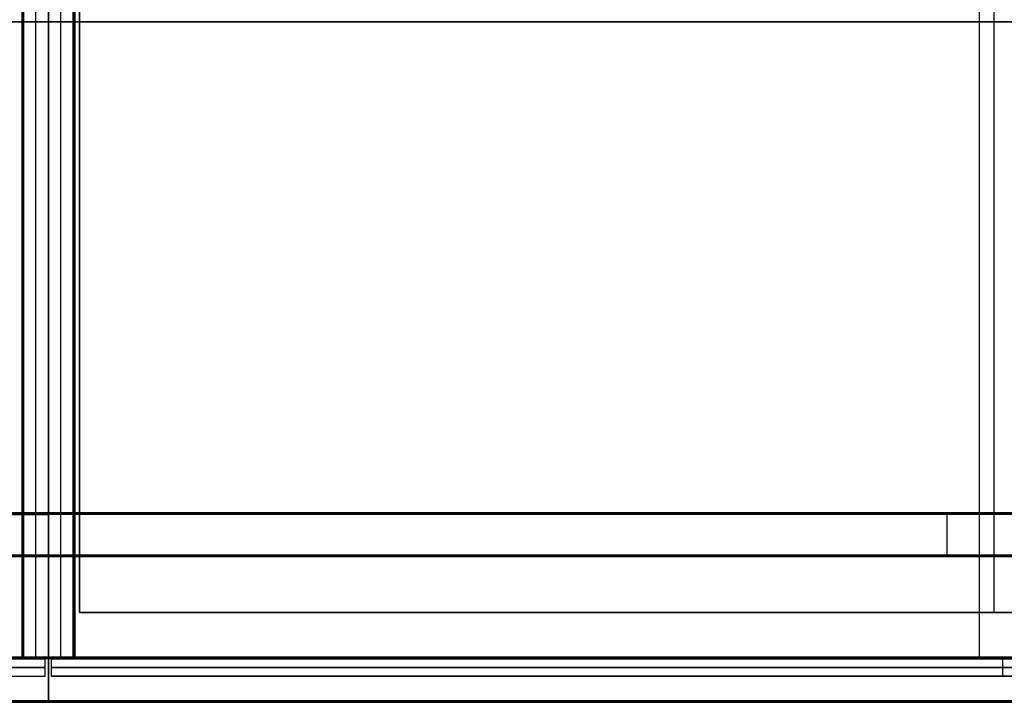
# Model space of a CAD drawing. Header units: millimetres. Extents: x 7375 to 8710, y 0 to 470.
# Tile 8 of 15: x 8032 to 8370, y 0 to 234. Entities that reach past the tile are written whole.
import ezdxf

# ---------------------------------------------------------------- set-up
doc = ezdxf.new("R2010")
doc.units = ezdxf.units.MM
for name, color, linetype, true_color in [('ante', 18, 'Continuous', 0x4c0000), ('ripiani', 18, 'Continuous', 0x4c0000), ('struttura', 18, 'Continuous', 0x4c0000)]:
    doc.layers.add(name, color=color, linetype=linetype, true_color=true_color)

msp = doc.modelspace()

# ---------------------------------------------------------------- linework, layer by layer
at = {"layer": 'ante'}
for p, q in [((7388.05, 14.92, 410.63), (8041.05, 14.92, 410.63)), ((8041.05, 8.92, 410.63), (8041.05, 14.92, 410.63)), ((8043.19, 8.92, 410.63), (8043.19, 14.92, 410.63)), ((8043.19, 14.92, 410.63), (8696.19, 14.92, 410.63)), ((8369.69, 8.92, 84.13), (8369.69, 14.92, 84.13)), ((8369.69, 8.92, 737.13), (8369.69, 14.92, 737.13)), ((8369.69, 14.92, 737.13), (8369.69, 14.92, 84.13)), ((7388.05, 11.92, 737.13), (8041.05, 11.92, 737.13)), ((8041.05, 11.92, 84.13), (7388.05, 11.92, 84.13)), ((8041.05, 11.92, 737.13), (8041.05, 11.92, 84.13)), ((8696.19, 11.92, 84.13), (8043.19, 11.92, 84.13)), ((8043.19, 11.92, 84.13), (8043.19, 11.92, 737.13)), ((8043.19, 11.92, 737.13), (8696.19, 11.92, 737.13)), ((7388.05, 8.92, 410.63), (8041.05, 8.92, 410.63)), ((8043.19, 8.92, 410.63), (8696.19, 8.92, 410.63)), ((8369.69, 8.92, 737.13), (8369.69, 8.92, 84.13))]:
    msp.add_line(p, q, dxfattribs=at)
for points in [[(8041.05, 14.92, 737.13), (7714.55, 14.92, 737.13), (7388.05, 14.92, 737.13)], [(8041.05, 14.92, 84.13), (7714.55, 14.92, 84.13), (7388.05, 14.92, 84.13)], [(8041.05, 8.92, 737.13), (8041.05, 11.92, 737.13), (8041.05, 14.92, 737.13)], [(8041.05, 8.92, 84.13), (8041.05, 11.92, 84.13), (8041.05, 14.92, 84.13)], [(8041.05, 14.92, 84.13), (8041.05, 14.92, 410.63), (8041.05, 14.92, 737.13)], [(8043.19, 8.92, 84.13), (8043.19, 11.92, 84.13), (8043.19, 14.92, 84.13)], [(8043.19, 14.92, 84.13), (8369.69, 14.92, 84.13), (8696.19, 14.92, 84.13)], [(8043.19, 8.92, 737.13), (8043.19, 11.92, 737.13), (8043.19, 14.92, 737.13)], [(8043.19, 14.92, 737.13), (8043.19, 14.92, 410.63), (8043.19, 14.92, 84.13)], [(8696.19, 14.92, 737.13), (8369.69, 14.92, 737.13), (8043.19, 14.92, 737.13)], [(7388.05, 8.92, 737.13), (7714.55, 8.92, 737.13), (8041.05, 8.92, 737.13)], [(7388.05, 8.92, 84.13), (7714.55, 8.92, 84.13), (8041.05, 8.92, 84.13)], [(8041.05, 8.92, 737.13), (8041.05, 8.92, 410.63), (8041.05, 8.92, 84.13)], [(8696.19, 8.92, 84.13), (8369.69, 8.92, 84.13), (8043.19, 8.92, 84.13)], [(8043.19, 8.92, 84.13), (8043.19, 8.92, 410.63), (8043.19, 8.92, 737.13)], [(8043.19, 8.92, 737.13), (8369.69, 8.92, 737.13), (8696.19, 8.92, 737.13)]]:
    msp.add_open_spline(points, degree=2, dxfattribs=at)
at = {"layer": 'ripiani'}
for p, q in [((8052.83, 450.86, 443.5), (8052.83, 30.86, 443.5)), ((8366.63, 30.86, 439.5), (8366.63, 450.86, 439.5)), ((8366.63, 30.86, 447.5), (8366.63, 450.86, 447.5)), ((8052.83, 30.86, 443.5), (8680.42, 30.86, 443.5)), ((8366.63, 30.86, 439.5), (8366.63, 30.86, 447.5))]:
    msp.add_line(p, q, dxfattribs=at)
for points in [[(8052.83, 450.86, 439.5), (8052.83, 240.86, 439.5), (8052.83, 30.86, 439.5)], [(8052.83, 30.86, 447.5), (8052.83, 240.86, 447.5), (8052.83, 450.86, 447.5)], [(8052.83, 30.86, 439.5), (8052.83, 30.86, 443.5), (8052.83, 30.86, 447.5)], [(8680.42, 30.86, 439.5), (8366.63, 30.86, 439.5), (8052.83, 30.86, 439.5)], [(8052.83, 30.86, 447.5), (8366.63, 30.86, 447.5), (8680.42, 30.86, 447.5)]]:
    msp.add_open_spline(points, degree=2, dxfattribs=at)
at = {"layer": 'struttura'}
for p, q in [((8033.12, 451.48, 410), (8033.12, 15.52, 410)), ((8037.89, 15.52, 722), (8037.89, 451.48, 722)), ((8037.89, 15.52, 98), (8037.89, 451.48, 98)), ((8046.42, 15.52, 722), (8046.42, 451.48, 722)), ((8046.42, 15.52, 98), (8046.42, 451.48, 98)), ((8051.19, 451.48, 410), (8051.19, 15.52, 410)), ((8361.6, 15.5, 98), (8361.6, 451.5, 98)), ((8361.6, 15.5, 80), (8361.6, 451.5, 80)), ((7385.2, 233.5, 740), (8042.15, 233.5, 740)), ((8042.15, 233.5, 722), (7385.2, 233.5, 722)), ((7403.27, 233.5, 98), (8042.15, 233.5, 98)), ((8042.15, 233.5, 80), (7403.27, 233.5, 80)), ((8033.12, 233.5, 98.5), (8033.12, 233.5, 721.5)), ((8033.62, 233.5, 722), (8042.15, 233.5, 722)), ((8042.15, 233.5, 98), (8033.62, 233.5, 98)), ((8681.04, 233.5, 98), (8042.15, 233.5, 98)), ((8042.15, 233.5, 80), (8681.04, 233.5, 80)), ((8050.69, 233.5, 722), (8042.15, 233.5, 722)), ((8042.15, 233.5, 98), (8050.69, 233.5, 98)), ((8699.11, 233.5, 740), (8042.15, 233.5, 740)), ((8042.15, 233.5, 722), (8699.11, 233.5, 722)), ((8051.19, 233.5, 98.5), (8051.19, 233.5, 721.5)), ((7440.43, 65, 40), (8042.15, 65, 40)), ((8643.88, 65, 40), (8042.15, 65, 40)), ((8343.02, 65, 10.5), (8343.02, 65, 69.5)), ((8350.55, 50.5, 10), (8350.55, 64.5, 10)), ((8350.55, 50.5, 70), (8350.55, 64.5, 70)), ((7425.36, 50, 40), (8042.15, 50, 40)), ((8658.95, 50, 40), (8042.15, 50, 40)), ((8350.55, 50, 69.5), (8350.55, 50, 10.5)), ((7385.2, 15, 731), (8042.15, 15, 731)), ((7403.27, 15, 89), (8042.15, 15, 89)), ((8033.62, 15, 410), (8042.15, 15, 410)), ((8037.89, 15, 721.5), (8037.89, 15, 98.5)), ((8681.04, 15, 89), (8042.15, 15, 89)), ((8050.69, 15, 410), (8042.15, 15, 410)), ((8699.11, 15, 731), (8042.15, 15, 731)), ((8046.42, 15, 721.5), (8046.42, 15, 98.5)), ((8361.6, 15, 97.5), (8361.6, 15, 80.5)), ((7375.16, 0, 745), (8042.15, 0, 745)), ((7375.16, 0, 75), (8042.15, 0, 75)), ((8709.15, 0, 745), (8042.15, 0, 745)), ((8709.15, 0, 75), (8042.15, 0, 75))]:
    msp.add_line(p, q, dxfattribs=at)
for points in [[(8042.15, 0.5, 750), (8042.15, 235, 750), (8042.15, 469.5, 750)], [(8042.15, 469.5, 740), (8042.15, 235, 740), (8042.15, 0.5, 740)], [(8042.15, 0.5, 80), (8042.15, 235, 80), (8042.15, 469.5, 80)], [(8042.15, 469.5, 70), (8042.15, 235, 70), (8042.15, 0.5, 70)], [(8033.12, 15.52, 721.5), (8033.12, 233.5, 721.5), (8033.12, 451.48, 721.5)], [(8033.12, 451.48, 98.5), (8033.12, 233.5, 98.5), (8033.12, 15.52, 98.5)], [(8033.26, 451.48, 721.85), (8033.26, 233.5, 721.85), (8033.26, 15.52, 721.85)], [(8033.26, 15.52, 98.15), (8033.26, 233.5, 98.15), (8033.26, 451.48, 98.15)], [(8033.62, 15.52, 722), (8033.62, 233.5, 722), (8033.62, 451.48, 722)], [(8033.62, 451.48, 98), (8033.62, 233.5, 98), (8033.62, 15.52, 98)], [(8042.15, 15.5, 98), (8042.15, 233.5, 98), (8042.15, 451.5, 98)], [(8042.15, 451.5, 80), (8042.15, 233.5, 80), (8042.15, 15.5, 80)], [(8042.15, 15.5, 740), (8042.15, 233.5, 740), (8042.15, 451.5, 740)], [(8042.15, 451.5, 722), (8042.15, 233.5, 722), (8042.15, 15.5, 722)], [(8042.15, 15.52, 722), (8042.15, 233.5, 722), (8042.15, 451.48, 722)], [(8042.15, 451.48, 98), (8042.15, 233.5, 98), (8042.15, 15.52, 98)], [(8050.69, 451.48, 722), (8050.69, 233.5, 722), (8050.69, 15.52, 722)], [(8050.69, 15.52, 98), (8050.69, 233.5, 98), (8050.69, 451.48, 98)], [(8051.05, 451.48, 721.85), (8051.05, 233.5, 721.85), (8051.05, 15.52, 721.85)], [(8051.05, 15.52, 98.15), (8051.05, 233.5, 98.15), (8051.05, 451.48, 98.15)], [(8051.19, 15.52, 98.5), (8051.19, 233.5, 98.5), (8051.19, 451.48, 98.5)], [(8051.19, 451.48, 721.5), (8051.19, 233.5, 721.5), (8051.19, 15.52, 721.5)], [(8042.15, 65, 10.5), (7741.29, 65, 10.5), (7440.43, 65, 10.5)], [(7440.43, 65, 69.5), (7741.29, 65, 69.5), (8042.15, 65, 69.5)], [(7440.43, 64.85, 10.15), (7741.29, 64.85, 10.15), (8042.15, 64.85, 10.15)], [(7440.43, 64.85, 69.85), (7741.29, 64.85, 69.85), (8042.15, 64.85, 69.85)], [(7440.43, 64.5, 10), (7741.29, 64.5, 10), (8042.15, 64.5, 10)], [(8042.15, 64.5, 70), (7741.29, 64.5, 70), (7440.43, 64.5, 70)], [(8042.15, 65, 69.5), (8042.15, 65, 40), (8042.15, 65, 10.5)], [(8042.15, 65, 69.5), (8343.02, 65, 69.5), (8643.88, 65, 69.5)], [(8042.15, 65, 10.5), (8343.02, 65, 10.5), (8643.88, 65, 10.5)], [(8643.88, 64.85, 10.15), (8343.02, 64.85, 10.15), (8042.15, 64.85, 10.15)], [(8643.88, 64.85, 69.85), (8343.02, 64.85, 69.85), (8042.15, 64.85, 69.85)], [(8042.15, 64.5, 10), (8042.15, 57.5, 10), (8042.15, 50.5, 10)], [(8042.15, 50.5, 70), (8042.15, 57.5, 70), (8042.15, 64.5, 70)], [(8643.88, 64.5, 70), (8343.02, 64.5, 70), (8042.15, 64.5, 70)], [(8643.88, 64.5, 10), (8343.02, 64.5, 10), (8042.15, 64.5, 10)], [(8042.15, 50.5, 10), (7733.76, 50.5, 10), (7425.36, 50.5, 10)], [(7425.36, 50.5, 70), (7733.76, 50.5, 70), (8042.15, 50.5, 70)], [(7425.36, 50.15, 10.15), (7733.76, 50.15, 10.15), (8042.15, 50.15, 10.15)], [(7425.36, 50.15, 69.85), (7733.76, 50.15, 69.85), (8042.15, 50.15, 69.85)], [(8042.15, 50, 69.5), (7733.76, 50, 69.5), (7425.36, 50, 69.5)], [(7425.36, 50, 10.5), (7733.76, 50, 10.5), (8042.15, 50, 10.5)], [(8658.95, 50.5, 10), (8350.55, 50.5, 10), (8042.15, 50.5, 10)], [(8658.95, 50.5, 70), (8350.55, 50.5, 70), (8042.15, 50.5, 70)], [(8658.95, 50.15, 10.15), (8350.55, 50.15, 10.15), (8042.15, 50.15, 10.15)], [(8658.95, 50.15, 69.85), (8350.55, 50.15, 69.85), (8042.15, 50.15, 69.85)], [(8042.15, 50, 10.5), (8042.15, 50, 40), (8042.15, 50, 69.5)], [(8042.15, 50, 10.5), (8350.55, 50, 10.5), (8658.95, 50, 10.5)], [(8042.15, 50, 69.5), (8350.55, 50, 69.5), (8658.95, 50, 69.5)], [(7385.2, 15.5, 740), (7713.68, 15.5, 740), (8042.15, 15.5, 740)], [(8042.15, 15.5, 722), (7713.68, 15.5, 722), (7385.2, 15.5, 722)], [(7385.2, 15.15, 722.15), (7713.68, 15.15, 722.15), (8042.15, 15.15, 722.15)], [(8042.15, 15.15, 739.85), (7713.68, 15.15, 739.85), (7385.2, 15.15, 739.85)], [(8042.15, 15, 739.5), (7713.68, 15, 739.5), (7385.2, 15, 739.5)], [(7385.2, 15, 722.5), (7713.68, 15, 722.5), (8042.15, 15, 722.5)], [(7403.27, 15.5, 98), (7722.71, 15.5, 98), (8042.15, 15.5, 98)], [(8042.15, 15.5, 80), (7722.71, 15.5, 80), (7403.27, 15.5, 80)], [(8042.15, 15.15, 97.85), (7722.71, 15.15, 97.85), (7403.27, 15.15, 97.85)], [(7403.27, 15.15, 80.15), (7722.71, 15.15, 80.15), (8042.15, 15.15, 80.15)], [(8042.15, 15, 97.5), (7722.71, 15, 97.5), (7403.27, 15, 97.5)], [(7403.27, 15, 80.5), (7722.71, 15, 80.5), (8042.15, 15, 80.5)], [(8033.12, 15.52, 98.5), (8033.12, 15.52, 410), (8033.12, 15.52, 721.5)], [(8033.26, 15.15, 721.5), (8033.26, 15.15, 410), (8033.26, 15.15, 98.5)], [(8033.62, 15.52, 722), (8037.89, 15.52, 722), (8042.15, 15.52, 722)], [(8042.15, 15.52, 98), (8037.89, 15.52, 98), (8033.62, 15.52, 98)], [(8033.62, 15.15, 98.15), (8037.89, 15.15, 98.15), (8042.15, 15.15, 98.15)], [(8042.15, 15.15, 721.85), (8037.89, 15.15, 721.85), (8033.62, 15.15, 721.85)], [(8033.62, 15, 98.5), (8033.62, 15, 410), (8033.62, 15, 721.5)], [(8042.15, 15, 721.5), (8037.89, 15, 721.5), (8033.62, 15, 721.5)], [(8033.62, 15, 98.5), (8037.89, 15, 98.5), (8042.15, 15, 98.5)], [(8042.15, 15.52, 98), (8046.42, 15.52, 98), (8050.69, 15.52, 98)], [(8050.69, 15.52, 722), (8046.42, 15.52, 722), (8042.15, 15.52, 722)], [(8042.15, 15.5, 98), (8361.6, 15.5, 98), (8681.04, 15.5, 98)], [(8042.15, 15.5, 80), (8361.6, 15.5, 80), (8681.04, 15.5, 80)], [(8042.15, 15.5, 722), (8370.63, 15.5, 722), (8699.11, 15.5, 722)], [(8699.11, 15.5, 740), (8370.63, 15.5, 740), (8042.15, 15.5, 740)], [(8042.15, 15.15, 97.85), (8361.6, 15.15, 97.85), (8681.04, 15.15, 97.85)], [(8681.04, 15.15, 80.15), (8361.6, 15.15, 80.15), (8042.15, 15.15, 80.15)], [(8050.69, 15.15, 98.15), (8046.42, 15.15, 98.15), (8042.15, 15.15, 98.15)], [(8042.15, 15.15, 721.85), (8046.42, 15.15, 721.85), (8050.69, 15.15, 721.85)], [(8699.11, 15.15, 722.15), (8370.63, 15.15, 722.15), (8042.15, 15.15, 722.15)], [(8042.15, 15.15, 739.85), (8370.63, 15.15, 739.85), (8699.11, 15.15, 739.85)], [(8042.15, 15, 80.5), (8042.15, 15, 89), (8042.15, 15, 97.5)], [(8042.15, 15, 80.5), (8361.6, 15, 80.5), (8681.04, 15, 80.5)], [(8042.15, 15, 97.5), (8361.6, 15, 97.5), (8681.04, 15, 97.5)], [(8042.15, 15, 98.5), (8042.15, 15, 410), (8042.15, 15, 721.5)], [(8042.15, 15, 98.5), (8046.42, 15, 98.5), (8050.69, 15, 98.5)], [(8042.15, 15, 721.5), (8046.42, 15, 721.5), (8050.69, 15, 721.5)], [(8042.15, 15, 722.5), (8042.15, 15, 731), (8042.15, 15, 739.5)], [(8699.11, 15, 722.5), (8370.63, 15, 722.5), (8042.15, 15, 722.5)], [(8042.15, 15, 739.5), (8370.63, 15, 739.5), (8699.11, 15, 739.5)], [(8050.69, 15, 721.5), (8050.69, 15, 410), (8050.69, 15, 98.5)], [(8051.05, 15.15, 721.5), (8051.05, 15.15, 410), (8051.05, 15.15, 98.5)], [(8051.19, 15.52, 721.5), (8051.19, 15.52, 410), (8051.19, 15.52, 98.5)], [(7375.16, 0.5, 750), (7708.66, 0.5, 750), (8042.15, 0.5, 750)], [(8042.15, 0.5, 740), (7708.66, 0.5, 740), (7375.16, 0.5, 740)], [(7375.16, 0.5, 80), (7708.66, 0.5, 80), (8042.15, 0.5, 80)], [(8042.15, 0.5, 70), (7708.66, 0.5, 70), (7375.16, 0.5, 70)], [(7375.16, 0.15, 740.15), (7708.66, 0.15, 740.15), (8042.15, 0.15, 740.15)], [(8042.15, 0.15, 749.85), (7708.66, 0.15, 749.85), (7375.16, 0.15, 749.85)], [(7375.16, 0.15, 70.15), (7708.66, 0.15, 70.15), (8042.15, 0.15, 70.15)], [(8042.15, 0.15, 79.85), (7708.66, 0.15, 79.85), (7375.16, 0.15, 79.85)], [(8042.15, 0, 749.5), (7708.66, 0, 749.5), (7375.16, 0, 749.5)], [(7375.16, 0, 740.5), (7708.66, 0, 740.5), (8042.15, 0, 740.5)], [(8042.15, 0, 79.5), (7708.66, 0, 79.5), (7375.16, 0, 79.5)], [(7375.16, 0, 70.5), (7708.66, 0, 70.5), (8042.15, 0, 70.5)], [(8042.15, 0.5, 750), (8375.65, 0.5, 750), (8709.15, 0.5, 750)], [(8709.15, 0.5, 740), (8375.65, 0.5, 740), (8042.15, 0.5, 740)], [(8042.15, 0.5, 80), (8375.65, 0.5, 80), (8709.15, 0.5, 80)], [(8709.15, 0.5, 70), (8375.65, 0.5, 70), (8042.15, 0.5, 70)], [(8709.15, 0.15, 740.15), (8375.65, 0.15, 740.15), (8042.15, 0.15, 740.15)], [(8042.15, 0.15, 749.85), (8375.65, 0.15, 749.85), (8709.15, 0.15, 749.85)], [(8709.15, 0.15, 70.15), (8375.65, 0.15, 70.15), (8042.15, 0.15, 70.15)], [(8042.15, 0.15, 79.85), (8375.65, 0.15, 79.85), (8709.15, 0.15, 79.85)], [(8042.15, 0, 740.5), (8042.15, 0, 745), (8042.15, 0, 749.5)], [(8042.15, 0, 740.5), (8375.65, 0, 740.5), (8709.15, 0, 740.5)], [(8709.15, 0, 749.5), (8375.65, 0, 749.5), (8042.15, 0, 749.5)], [(8042.15, 0, 70.5), (8042.15, 0, 75), (8042.15, 0, 79.5)], [(8042.15, 0, 70.5), (8375.65, 0, 70.5), (8709.15, 0, 70.5)], [(8042.15, 0, 79.5), (8375.65, 0, 79.5), (8709.15, 0, 79.5)]]:
    msp.add_open_spline(points, degree=2, dxfattribs=at)
at = {"layer": 'struttura', "extrusion": (8.23098e-11, 1, -8.2423e-11)}
msp.add_rational_spline([(8033.12, 233.5, 721.5), (8033.12, 233.5, 722), (8033.62, 233.5, 722)], [1, 0.707106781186, 1], degree=2, dxfattribs=at)
at = {"layer": 'struttura', "extrusion": (2.83046e-13, 1, 2.27374e-13)}
msp.add_rational_spline([(8033.12, 233.5, 98.5), (8033.12, 233.5, 98), (8033.62, 233.5, 98)], [1, 0.707106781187, 1], degree=2, dxfattribs=at)
at = {"layer": 'struttura', "extrusion": (-8.21966e-11, 1, -8.25935e-11)}
msp.add_rational_spline([(8051.19, 233.5, 721.5), (8051.19, 233.5, 722), (8050.69, 233.5, 722)], [1, 0.707106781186, 1], degree=2, dxfattribs=at)
at = {"layer": 'struttura', "extrusion": (-2.83046e-13, 1, 2.27374e-13)}
msp.add_rational_spline([(8051.19, 233.5, 98.5), (8051.19, 233.5, 98), (8050.69, 233.5, 98)], [1, 0.707106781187, 1], degree=2, dxfattribs=at)
at = {"layer": 'struttura', "extrusion": (1, -5.9481e-10, 5.87534e-10)}
msp.add_rational_spline([(8042.15, 64.5, 10), (8042.15, 65, 10), (8042.15, 65, 10.5)], [1, 0.707106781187, 1], degree=2, dxfattribs=at)
at = {"layer": 'struttura', "extrusion": (-1, -6.02085e-10, -6.00267e-10)}
msp.add_rational_spline([(8042.15, 65, 69.5), (8042.15, 65, 70), (8042.15, 64.5, 70)], [1, 0.707106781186, 1], degree=2, dxfattribs=at)
at = {"layer": 'struttura', "extrusion": (1, -3.56522e-10, 3.52884e-10)}
msp.add_rational_spline([(8343.02, 64.5, 10), (8343.02, 65, 10), (8343.02, 65, 10.5)], [1, 0.707106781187, 1], degree=2, dxfattribs=at)
at = {"layer": 'struttura', "extrusion": (-1, -3.52884e-10, -3.52884e-10)}
msp.add_rational_spline([(8343.02, 64.5, 70), (8343.02, 65, 70), (8343.02, 65, 69.5)], [1, 0.707106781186, 1], degree=2, dxfattribs=at)
at = {"layer": 'struttura', "extrusion": (-1, 8.56744e-10, 8.62201e-10)}
msp.add_rational_spline([(8042.15, 50.5, 10), (8042.15, 50, 10), (8042.15, 50, 10.5)], [1, 0.707106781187, 1], degree=2, dxfattribs=at)
at = {"layer": 'struttura', "extrusion": (1, -8.60382e-10, 8.62201e-10)}
msp.add_rational_spline([(8042.15, 50.5, 70), (8042.15, 50, 70), (8042.15, 50, 69.5)], [1, 0.707106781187, 1], degree=2, dxfattribs=at)
at = {"layer": 'struttura', "extrusion": (1, 5.12955e-10, 5.09317e-10)}
msp.add_rational_spline([(8350.55, 50.5, 10), (8350.55, 50, 10), (8350.55, 50, 10.5)], [1, 0.707106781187, 1], degree=2, dxfattribs=at)
at = {"layer": 'struttura', "extrusion": (1, -4.98403e-10, 5.02041e-10)}
msp.add_rational_spline([(8350.55, 50.5, 70), (8350.55, 50, 70), (8350.55, 50, 69.5)], [1, 0.707106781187, 1], degree=2, dxfattribs=at)
at = {"layer": 'struttura'}
for points, weights in [([(8033.62, 15, 721.5), (8033.12, 15, 721.5), (8033.12, 15.52, 721.5)], [1, 0.707106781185, 1]), ([(8033.12, 15.52, 98.5), (8033.12, 15, 98.5), (8033.62, 15, 98.5)], [1, 0.707106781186, 1]), ([(8033.62, 15, 410), (8033.12, 15, 410), (8033.12, 15.52, 410)], [1, 0.707106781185, 1]), ([(8050.69, 15, 98.5), (8051.19, 15, 98.5), (8051.19, 15.52, 98.5)], [1, 0.707106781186, 0.999999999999]), ([(8051.19, 15.52, 721.5), (8051.19, 15, 721.5), (8050.69, 15, 721.5)], [0.999999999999, 0.707106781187, 1]), ([(8050.69, 15, 410), (8051.19, 15, 410), (8051.19, 15.52, 410)], [1, 0.707106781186, 1])]:
    msp.add_rational_spline(points, weights, degree=2, dxfattribs=at)
at = {"layer": 'struttura', "extrusion": (7.81207e-12, 1, -7.54596e-12)}
msp.add_rational_spline([(8033.12, 15.52, 721.5), (8033.12, 15.52, 722), (8033.62, 15.52, 722)], [0.999999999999, 0.707106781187, 1], degree=2, dxfattribs=at)
at = {"layer": 'struttura', "extrusion": (6.01473e-14, 1, -1.42109e-14)}
msp.add_rational_spline([(8033.62, 15.52, 98), (8033.12, 15.52, 98), (8033.12, 15.52, 98.5)], [1, 0.707106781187, 1], degree=2, dxfattribs=at)
at = {"layer": 'struttura', "extrusion": (-0.510357, 0.690588, -0.512468)}
msp.add_rational_spline([(8033.62, 15.22, 98.09), (8033.32, 15.07, 98.2), (8033.21, 15.22, 98.5)], [0.938837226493, 0.768274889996, 0.938826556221], degree=2, dxfattribs=at)
at = {"layer": 'struttura', "extrusion": (0.510357, -0.690588, -0.512468)}
msp.add_rational_spline([(8033.21, 15.22, 721.5), (8033.32, 15.07, 721.8), (8033.62, 15.22, 721.91)], [0.938826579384, 0.768274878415, 0.938837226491], degree=2, dxfattribs=at)
at = {"layer": 'struttura', "extrusion": (-0.705646, -3.10601e-12, 0.708565)}
msp.add_rational_spline([(8033.62, 15, 98.5), (8033.47, 15, 98.36), (8033.37, 15.15, 98.25), (8033.26, 15.3, 98.15), (8033.26, 15.52, 98.15)], [0.850917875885, 0.788636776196, 0.853553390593, 0.787291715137, 0.853553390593], degree=2, knots=[2.301758, 2.301758, 2.301758, 3.119811, 3.119811, 3.954813, 3.954813, 3.954813], dxfattribs=at)
at = {"layer": 'struttura', "extrusion": (0.705646, -2.15103e-11, 0.708565)}
msp.add_rational_spline([(8033.62, 15, 721.5), (8033.47, 15, 721.64), (8033.37, 15.15, 721.75), (8033.26, 15.3, 721.85), (8033.26, 15.52, 721.85)], [0.850917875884, 0.788636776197, 0.853553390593, 0.787291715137, 0.853553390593], degree=2, knots=[2.301758, 2.301758, 2.301758, 3.119811, 3.119811, 3.954813, 3.954813, 3.954813], dxfattribs=at)
at = {"layer": 'struttura', "extrusion": (1, -8.80358e-12, -1.81899e-12)}
msp.add_rational_spline([(8033.62, 15, 98.5), (8033.62, 15, 98), (8033.62, 15.52, 98)], [1, 0.707106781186, 1], degree=2, dxfattribs=at)
at = {"layer": 'struttura', "extrusion": (-1, 7.04286e-12, -3.63798e-12)}
msp.add_rational_spline([(8033.62, 15, 721.5), (8033.62, 15, 722), (8033.62, 15.52, 722)], [1, 0.707106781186, 1], degree=2, dxfattribs=at)
at = {"layer": 'struttura', "extrusion": (1, -7.04286e-12, -1.81899e-12)}
msp.add_rational_spline([(8037.89, 15, 98.5), (8037.89, 15, 98), (8037.89, 15.52, 98)], [1, 0.707106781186, 1], degree=2, dxfattribs=at)
at = {"layer": 'struttura', "extrusion": (-1, 8.80358e-12, -5.45697e-12)}
msp.add_rational_spline([(8037.89, 15, 721.5), (8037.89, 15, 722), (8037.89, 15.52, 722)], [1, 0.707106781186, 1], degree=2, dxfattribs=at)
at = {"layer": 'struttura', "extrusion": (1, 3.52143e-12, 5.45697e-12)}
msp.add_rational_spline([(8042.15, 15, 98.5), (8042.15, 15, 98), (8042.15, 15.52, 98)], [1, 0.707106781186, 1], degree=2, dxfattribs=at)
at = {"layer": 'struttura', "extrusion": (-1, -1.76072e-12, 5.45697e-12)}
msp.add_rational_spline([(8042.15, 15.52, 722), (8042.15, 15, 722), (8042.15, 15, 721.5)], [1, 0.707106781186, 1], degree=2, dxfattribs=at)
at = {"layer": 'struttura', "extrusion": (1, -1.49157e-10, -1.50976e-10)}
msp.add_rational_spline([(8042.15, 15.5, 80), (8042.15, 15, 80), (8042.15, 15, 80.5)], [1, 0.707106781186, 1], degree=2, dxfattribs=at)
at = {"layer": 'struttura', "extrusion": (1, -9.09495e-12, 9.09495e-12)}
msp.add_rational_spline([(8042.15, 15.5, 98), (8042.15, 15, 98), (8042.15, 15, 97.5)], [1, 0.707106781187, 1], degree=2, dxfattribs=at)
at = {"layer": 'struttura', "extrusion": (1, 1.45519e-10, 1.49157e-10)}
msp.add_rational_spline([(8042.15, 15, 722.5), (8042.15, 15, 722), (8042.15, 15.5, 722)], [1, 0.707106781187, 1], degree=2, dxfattribs=at)
at = {"layer": 'struttura', "extrusion": (-1, 3.0559e-10, -3.09228e-10)}
msp.add_rational_spline([(8042.15, 15.5, 740), (8042.15, 15, 740), (8042.15, 15, 739.5)], [1, 0.707106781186, 1], degree=2, dxfattribs=at)
at = {"layer": 'struttura', "extrusion": (1, 5.28215e-12, 5.45697e-12)}
msp.add_rational_spline([(8046.42, 15, 98.5), (8046.42, 15, 98), (8046.42, 15.52, 98)], [1, 0.707106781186, 1], degree=2, dxfattribs=at)
at = {"layer": 'struttura', "extrusion": (-1, -7.04286e-12, 7.27596e-12)}
msp.add_rational_spline([(8046.42, 15, 721.5), (8046.42, 15, 722), (8046.42, 15.52, 722)], [1, 0.707106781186, 1], degree=2, dxfattribs=at)
at = {"layer": 'struttura', "extrusion": (-7.57856e-12, 1, -7.71649e-12)}
msp.add_rational_spline([(8050.69, 15.52, 722), (8051.19, 15.52, 722), (8051.19, 15.52, 721.5)], [1, 0.707106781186, 1], degree=2, dxfattribs=at)
at = {"layer": 'struttura', "extrusion": (8.84519e-14, 1, 1.27898e-13)}
msp.add_rational_spline([(8051.19, 15.52, 98.5), (8051.19, 15.52, 98), (8050.69, 15.52, 98)], [1, 0.707106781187, 1], degree=2, dxfattribs=at)
at = {"layer": 'struttura', "extrusion": (1, 3.52143e-12, 1.81899e-12)}
msp.add_rational_spline([(8050.69, 15.52, 98), (8050.69, 15, 98), (8050.69, 15, 98.5)], [1, 0.707106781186, 1], degree=2, dxfattribs=at)
at = {"layer": 'struttura', "extrusion": (-1, -3.52143e-12, -3.79072e-24)}
msp.add_rational_spline([(8050.69, 15, 721.5), (8050.69, 15, 722), (8050.69, 15.52, 722)], [1, 0.707106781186, 1], degree=2, dxfattribs=at)
at = {"layer": 'struttura', "extrusion": (-0.705646, -8.99282e-12, -0.708565)}
msp.add_rational_spline([(8050.69, 15, 98.5), (8050.84, 15, 98.36), (8050.94, 15.15, 98.25), (8051.05, 15.3, 98.15), (8051.05, 15.52, 98.15)], [0.850917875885, 0.788636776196, 0.853553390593, 0.787291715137, 0.853553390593], degree=2, knots=[2.301758, 2.301758, 2.301758, 3.119811, 3.119811, 3.954813, 3.954813, 3.954813], dxfattribs=at)
at = {"layer": 'struttura', "extrusion": (-0.705646, 5.93737e-12, 0.708565)}
msp.add_rational_spline([(8050.69, 15, 721.5), (8050.84, 15, 721.64), (8050.94, 15.15, 721.75), (8051.05, 15.3, 721.85), (8051.05, 15.52, 721.85)], [0.850917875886, 0.788636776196, 0.853553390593, 0.787291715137, 0.853553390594], degree=2, knots=[2.301758, 2.301758, 2.301758, 3.119811, 3.119811, 3.954813, 3.954813, 3.954813], dxfattribs=at)
at = {"layer": 'struttura', "extrusion": (0.510357, 0.690588, -0.512468)}
msp.add_rational_spline([(8050.69, 15.22, 98.09), (8050.99, 15.07, 98.2), (8051.1, 15.22, 98.5)], [0.938837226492, 0.768274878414, 0.938826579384], degree=2, dxfattribs=at)
at = {"layer": 'struttura', "extrusion": (-0.510357, -0.690588, -0.512468)}
msp.add_rational_spline([(8051.1, 15.22, 721.5), (8050.99, 15.07, 721.8), (8050.69, 15.22, 721.91)], [0.93882655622, 0.768274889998, 0.93883722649], degree=2, dxfattribs=at)
at = {"layer": 'struttura', "extrusion": (1, -7.27596e-12, 1.45519e-11)}
msp.add_rational_spline([(8361.6, 15, 97.5), (8361.6, 15, 98), (8361.6, 15.5, 98)], [1, 0.707106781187, 1], degree=2, dxfattribs=at)
at = {"layer": 'struttura', "extrusion": (-1, -1.12777e-10, -1.09139e-10)}
msp.add_rational_spline([(8361.6, 15, 80.5), (8361.6, 15, 80), (8361.6, 15.5, 80)], [1, 0.707106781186, 1], degree=2, dxfattribs=at)
at = {"layer": 'struttura', "extrusion": (-1, 2.31012e-10, 2.32831e-10)}
msp.add_rational_spline([(8042.15, 0.5, 740), (8042.15, 0, 740), (8042.15, 0, 740.5)], [1, 0.707106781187, 1], degree=2, dxfattribs=at)
at = {"layer": 'struttura', "extrusion": (-1, 2.3465e-10, -2.31012e-10)}
msp.add_rational_spline([(8042.15, 0.5, 750), (8042.15, 0, 750), (8042.15, 0, 749.5)], [1, 0.707106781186, 1], degree=2, dxfattribs=at)
at = {"layer": 'struttura', "extrusion": (-1, -2.27374e-10, -2.27374e-10)}
msp.add_rational_spline([(8042.15, 0, 70.5), (8042.15, 0, 70), (8042.15, 0.5, 70)], [1, 0.707106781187, 1], degree=2, dxfattribs=at)
at = {"layer": 'struttura', "extrusion": (-1, 3.63798e-12, 1.81899e-12)}
msp.add_rational_spline([(8042.15, 0.5, 80), (8042.15, 0, 80), (8042.15, 0, 79.5)], [1, 0.707106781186, 1], degree=2, dxfattribs=at)

doc.saveas('drawing.dxf')
